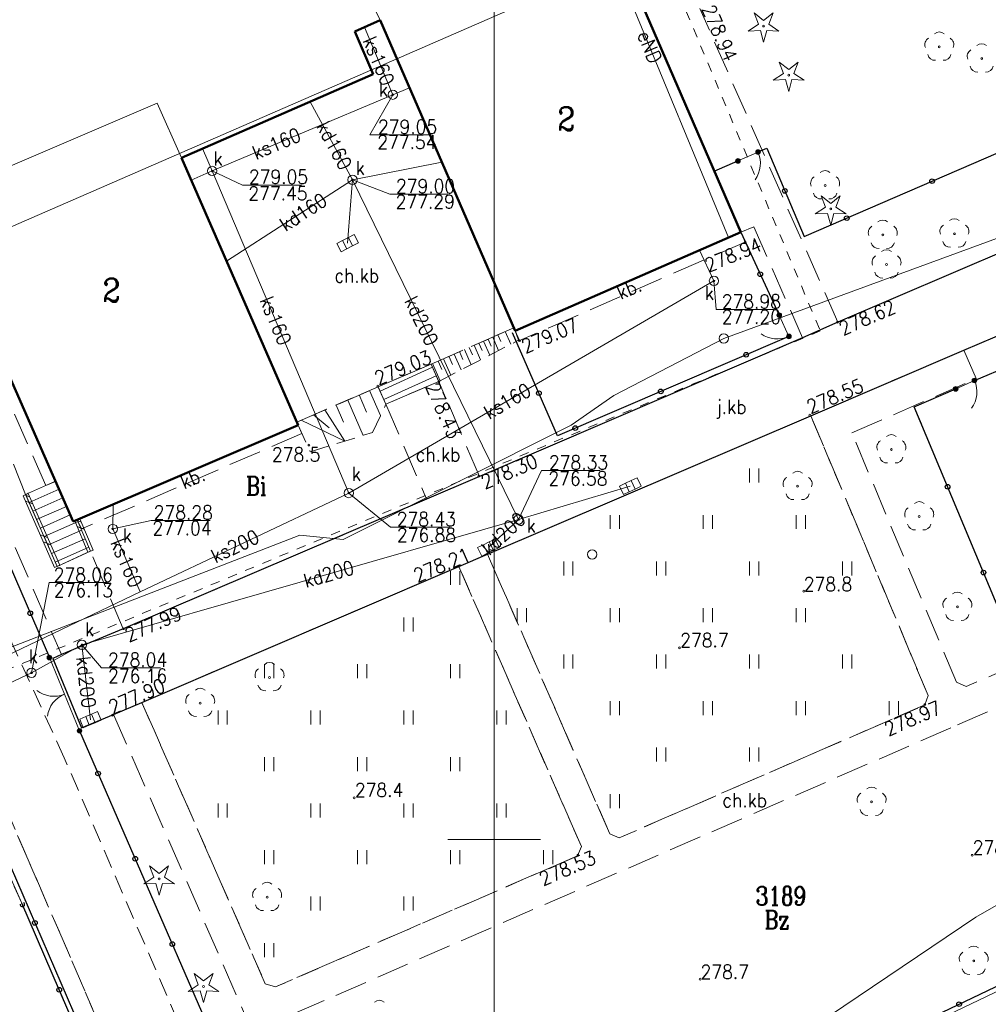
# Model space of a CAD drawing. Extents: x 6586740 to 6586888, y 5577511 to 5577721.
# Tile 4 of 7: x 6586774 to 6586827, y 5577641 to 5577694. Entities that reach past the tile are written whole.
import ezdxf
from ezdxf.enums import TextEntityAlignment as Align

# ---------------------------------------------------------------- set-up
doc = ezdxf.new("R2010")
doc.units = 0
doc.header["$MEASUREMENT"] = 0
for name, pattern in [('0.5_0.5', [1, 0.5, -0.5]), ('1.0_0.5', [1.5, 1, -0.5]), ('219-500', [0]), ('SKARP1000', [2.45, 1.75, -0.7])]:
    doc.linetypes.add(name, pattern=pattern)
for name, color, linetype, lineweight in [('312-BUDYNEK', 7, 'Continuous', 0), ('312-BUDYNEK EWIDENCYJNY', 7, 'Continuous', 0), ('CO OPISY', 7, 'Continuous', 0), ('CO PRZEW.', 7, 'Continuous', 0), ('DROGI', 7, 'Continuous', 0), ('ENN PRZEWÓD', 7, 'Continuous', 0), ('GRANICE DZIA£EK', 7, 'Continuous', 0), ('GRANICZNIK', 7, 'Continuous', 0), ('K PRZEW.', 7, 'Continuous', 0), ('MOSTY', 7, 'Continuous', 0), ('MUR OPOROWY', 7, 'Continuous', 0), ('OGRODZENIA', 7, 'Continuous', 0), ('OPIS BUDYNKÓW', 7, 'Continuous', 0), ('OSNOWA', 7, 'Continuous', 0), ('PIKIETA', 7, 'Continuous', 0), ('PKT', 7, 'Continuous', 0), ('PKT. WYS.', 7, 'Continuous', 0), ('POZOST. UZB.', 7, 'Continuous', 0), ('RAMKA SEK.', 7, 'Continuous', 0), ('S£UP PRZEWODÓW NAPOWIETRZNYCH', 7, 'Continuous', 0), ('T OPISY', 7, 'Continuous', 0), ('T PRZEW.', 7, 'Continuous', 0), ('TRAWNIK', 7, 'Continuous', 0), ('W ELEM.', 7, 'Continuous', 0), ('W PRZEW.', 7, 'Continuous', 0), ('ZIELEÑ', 7, 'Continuous', 0)]:
    doc.layers.add(name, color=color, linetype=linetype, lineweight=lineweight)
doc.styles.add('ROMANC', font='ROMANC')

msp = doc.modelspace()

# ---------------------------------------------------------------- hatches: boundary and pattern name
at = {"layer": 'OGRODZENIA', "linetype": 'Continuous', "lineweight": 0}
h = msp.add_hatch(color=7, dxfattribs=at)
edge = h.paths.add_edge_path()
edge.add_arc((6586814.19, 5577686.95), 0.125, 0, 360)
h = msp.add_hatch(color=7, dxfattribs=at)
edge = h.paths.add_edge_path()
edge.add_arc((6586813.11, 5577686.47), 0.125, 0, 360)
h = msp.add_hatch(color=7, dxfattribs=at)
edge = h.paths.add_edge_path()
edge.add_arc((6586815.33, 5577678.18), 0.125, 0, 360)
h = msp.add_hatch(color=7, dxfattribs=at)
edge = h.paths.add_edge_path()
edge.add_arc((6586815.85, 5577677.04), 0.125, 0, 360)
h = msp.add_hatch(color=7, dxfattribs=at)
edge = h.paths.add_edge_path()
edge.add_arc((6586825.83, 5577674.67), 0.125, 0, 360)
h = msp.add_hatch(color=7, dxfattribs=at)
edge = h.paths.add_edge_path()
edge.add_arc((6586824.82, 5577674.22), 0.125, 0, 360)
h = msp.add_hatch(color=7, dxfattribs=at)
edge = h.paths.add_edge_path()
edge.add_arc((6586776.08, 5577659.78), 0.125, 0, 360)
h = msp.add_hatch(color=7, dxfattribs=at)
edge = h.paths.add_edge_path()
edge.add_arc((6586777.7, 5577655.84), 0.125, 0, 360)

# ---------------------------------------------------------------- linework, layer by layer
at = {"layer": '312-BUDYNEK', "color": 94, "linetype": '0.5_0.5', "lineweight": 0}
for p, q in [((6586803.746763, 5577710.182162), (6586817.54, 5577677.33)), ((6586817.54, 5577677.33), (6586757.542552, 5577652.342505))]:
    msp.add_line(p, q, dxfattribs=at)
at = {"layer": '312-BUDYNEK EWIDENCYJNY', "color": 7, "linetype": 'Continuous', "lineweight": 50}
for p, q in [((6586805.67, 5577700.16), (6586813.26, 5577682.65)), ((6586793.87, 5577694.03), (6586792.5, 5577693.43)), ((6586801.13, 5577677.34), (6586793.87, 5577694.03)), ((6586792.5, 5577693.43), (6586793.5, 5577691.14)), ((6586793.5, 5577691.14), (6586783.19, 5577686.64)), ((6586783.19, 5577686.64), (6586789.45, 5577672.27)), ((6586777.35, 5577667.09), (6586769.75, 5577684.4)), ((6586813.26, 5577682.65), (6586801.13, 5577677.34)), ((6586789.45, 5577672.27), (6586777.35, 5577667.09))]:
    msp.add_line(p, q, dxfattribs=at)
at = {"layer": '312-BUDYNEK EWIDENCYJNY', "color": 7, "linetype": 'Continuous', "lineweight": 0}
for p, q in [((6586796.61, 5577675.55), (6586793.76, 5577674.33)), ((6586793.863, 5577674.102), (6586796.686, 5577675.377)), ((6586797.02, 5577674.62), (6586796.61, 5577675.55)), ((6586794.069, 5577673.646), (6586796.888, 5577674.92)), ((6586794.18, 5577673.4), (6586797.02, 5577674.62)), ((6586793.76, 5577674.33), (6586794.18, 5577673.4))]:
    msp.add_line(p, q, dxfattribs=at)
at = {"layer": '312-BUDYNEK EWIDENCYJNY', "color": 7, "linetype": '1.0_0.5', "lineweight": 0}
for p, q in [((6586774.6, 5577646.57), (6586772.01, 5577652.34)), ((6586781.57, 5577630.45), (6586774.6, 5577646.57))]:
    msp.add_line(p, q, dxfattribs=at)
at = {"layer": 'CO OPISY', "color": 7, "linetype": 'Continuous', "lineweight": 0}
for p, q in [((6586800.6, 5577677.3), (6586800.9, 5577676.62)), ((6586799.43, 5577676.79), (6586799.76, 5577676.03)), ((6586799.68, 5577676.89), (6586799.84, 5577676.52)), ((6586799.93, 5577677), (6586800.24, 5577676.28)), ((6586800.2, 5577677.12), (6586800.36, 5577676.77)), ((6586798.13, 5577676.22), (6586798.31, 5577675.8)), ((6586798.4, 5577676.33), (6586798.76, 5577675.52)), ((6586798.66, 5577676.45), (6586798.84, 5577676.05)), ((6586798.92, 5577676.56), (6586799.27, 5577675.78)), ((6586799.18, 5577676.68), (6586799.35, 5577676.29)), ((6586796.99, 5577675.71), (6586797.18, 5577675.26)), ((6586797.28, 5577675.84), (6586797.67, 5577674.95)), ((6586797.57, 5577675.97), (6586797.76, 5577675.53)), ((6586797.85, 5577676.09), (6586798.23, 5577675.24)), ((6586796.69, 5577675.58), (6586797.09, 5577674.66)), ((6586793.3, 5577674.13), (6586793.89, 5577672.78)), ((6586792.13, 5577673.62), (6586792.96, 5577671.72)), ((6586792.74, 5577673.89), (6586793.13, 5577672.97)), ((6586790.89, 5577673.09), (6586791.97, 5577671.41)), ((6586791.51, 5577673.35), (6586791.9, 5577672.43)), ((6586789.62, 5577672.54), (6586791.97, 5577671.41)), ((6586790.28, 5577672.82), (6586791.12, 5577672.12))]:
    msp.add_line(p, q, dxfattribs=at)
at = {"layer": 'CO PRZEW.', "color": 215, "linetype": 'Continuous', "lineweight": 0}
msp.add_line((6586815.098387, 5577700.821472), (6586749.8986, 5577672.420969), dxfattribs=at)
at = {"layer": 'DROGI', "color": 7, "linetype": 'Continuous', "lineweight": 25}
for p, q in [((6586847.62, 5577690.29), (6586818.48, 5577677.8)), ((6586825.25, 5577676.3), (6586835.53, 5577680.7)), ((6586818.48, 5577677.8), (6586816.58, 5577676.97)), ((6586816.58, 5577676.97), (6586799.21, 5577669.51)), ((6586817.03, 5577672.77), (6586825.25, 5577676.3)), ((6586799.64, 5577665.33), (6586817.03, 5577672.77)), ((6586799.21, 5577669.51), (6586796.36, 5577668.29)), ((6586796.36, 5577668.29), (6586780.05, 5577661.32)), ((6586798.1, 5577664.67), (6586799.64, 5577665.33)), ((6586781.05, 5577657.37), (6586798.1, 5577664.67)), ((6586780.05, 5577661.32), (6586776.73, 5577659.94)), ((6586776.73, 5577659.94), (6586776.26, 5577659.73)), ((6586776.26, 5577659.73), (6586777.8, 5577656.01)), ((6586779.53, 5577656.72), (6586781.05, 5577657.37)), ((6586777.8, 5577656.01), (6586779.53, 5577656.72))]:
    msp.add_line(p, q, dxfattribs=at)
at = {"layer": 'ENN PRZEWÓD', "color": 1, "linetype": 'Continuous', "lineweight": 0}
msp.add_line((6586812.6, 5577682.35), (6586804.58, 5577701.74), dxfattribs=at)
at = {"layer": 'GRANICE DZIA£EK', "color": 7, "linetype": '219-500', "lineweight": 0}
msp.add_line((6586791.26, 5577624.76), (6586862.01, 5577658.53), dxfattribs=at)
at = {"layer": 'GRANICZNIK', "color": 7, "linetype": 'Continuous', "lineweight": 0}
for p, q in [((6586813.26, 5577682.65), (6586805.78, 5577699.89)), ((6586793.59, 5577694.62), (6586793.87, 5577694.03)), ((6586793.87, 5577694.03), (6586793.59, 5577694.62)), ((6586792.5, 5577693.43), (6586793.87, 5577694.03)), ((6586793.87, 5577694.03), (6586801.13, 5577677.34)), ((6586793.5, 5577691.14), (6586792.5, 5577693.43)), ((6586783.19, 5577686.64), (6586793.5, 5577691.14)), ((6586781.88, 5577689.57), (6586769.75, 5577684.4)), ((6586769.75, 5577684.4), (6586781.88, 5577689.57)), ((6586783.19, 5577686.64), (6586781.88, 5577689.57)), ((6586781.88, 5577689.57), (6586783.19, 5577686.64)), ((6586789.45, 5577672.27), (6586783.19, 5577686.64)), ((6586769.75, 5577684.4), (6586777.35, 5577667.09)), ((6586801.13, 5577677.34), (6586813.26, 5577682.65)), ((6586777.35, 5577667.09), (6586789.45, 5577672.27))]:
    msp.add_line(p, q, dxfattribs=at)
at = {"layer": 'K PRZEW.', "color": 17, "linetype": 'Continuous', "lineweight": 0}
for p, q in [((6586794.55, 5577690.03), (6586793.02, 5577693.66)), ((6586784.84, 5577685.93), (6586794.55, 5577690.03)), ((6586794.55, 5577690.03), (6586795.45, 5577690.4)), ((6586790.1, 5577689.65), (6586792.38, 5577685.46)), ((6586784.84, 5577685.93), (6586784.32, 5577687.13)), ((6586792.38, 5577685.46), (6586797.19, 5577686.4)), ((6586783.71, 5577685.43), (6586784.84, 5577685.93)), ((6586792.18, 5577668.62), (6586784.84, 5577685.93)), ((6586785.61, 5577681.08), (6586792.38, 5577685.46)), ((6586792.38, 5577685.46), (6586792.12, 5577682.05)), ((6586801.31, 5577667.2), (6586792.38, 5577685.46)), ((6586791.538585, 5577682.034706), (6586791.85044, 5577682.193597)), ((6586791.765572, 5577681.589199), (6586791.538585, 5577682.034706)), ((6586791.85044, 5577682.193597), (6586792.162295, 5577682.352489)), ((6586792.077427, 5577681.74809), (6586791.85044, 5577682.193597)), ((6586792.162295, 5577682.352489), (6586792.47415, 5577682.51138)), ((6586792.389283, 5577681.906981), (6586792.162295, 5577682.352489)), ((6586792.389283, 5577681.906981), (6586792.701138, 5577682.065873)), ((6586792.701138, 5577682.065873), (6586792.47415, 5577682.51138)), ((6586791.765572, 5577681.589199), (6586792.077427, 5577681.74809)), ((6586792.077427, 5577681.74809), (6586792.389283, 5577681.906981)), ((6586811.82, 5577680.02), (6586811.05, 5577681.68)), ((6586792.18, 5577668.62), (6586811.82, 5577680.02)), ((6586807.372811, 5577669.290824), (6586807.690018, 5577669.438741)), ((6586807.901327, 5577668.985587), (6586807.690018, 5577669.438741)), ((6586801.31, 5577667.2), (6586807.32, 5577668.99)), ((6586806.738395, 5577668.994992), (6586807.055603, 5577669.142908)), ((6586806.949704, 5577668.541838), (6586806.738395, 5577668.994992)), ((6586807.055603, 5577669.142908), (6586807.372811, 5577669.290824)), ((6586807.266912, 5577668.689754), (6586807.055603, 5577669.142908)), ((6586807.266912, 5577668.689754), (6586807.58412, 5577668.837671)), ((6586807.58412, 5577668.837671), (6586807.372811, 5577669.290824)), ((6586807.58412, 5577668.837671), (6586807.901327, 5577668.985587)), ((6586792.18, 5577668.62), (6586780.97, 5577663.31)), ((6586806.949704, 5577668.541838), (6586807.266912, 5577668.689754)), ((6586779.51, 5577667.98), (6586779.49, 5577666.69)), ((6586777.83, 5577660.46), (6586801.31, 5577667.2)), ((6586799.69, 5577665.69), (6586801.31, 5577667.2)), ((6586779.49, 5577666.69), (6586780.97, 5577663.31)), ((6586799.737557, 5577665.991703), (6586800.052135, 5577666.145133)), ((6586800.271321, 5577665.695736), (6586800.052135, 5577666.145133)), ((6586799.108402, 5577665.684843), (6586799.42298, 5577665.838273)), ((6586799.327587, 5577665.235446), (6586799.108402, 5577665.684843)), ((6586799.42298, 5577665.838273), (6586799.737557, 5577665.991703)), ((6586799.642165, 5577665.388876), (6586799.42298, 5577665.838273)), ((6586799.956743, 5577665.542306), (6586799.737557, 5577665.991703)), ((6586799.956743, 5577665.542306), (6586800.271321, 5577665.695736)), ((6586799.327587, 5577665.235446), (6586799.642165, 5577665.388876)), ((6586799.642165, 5577665.388876), (6586799.956743, 5577665.542306)), ((6586780.97, 5577663.31), (6586763.1, 5577654.78)), ((6586775.12, 5577658.96), (6586777.83, 5577660.46)), ((6586778.29, 5577656.44), (6586777.83, 5577660.46)), ((6586775.12, 5577658.96), (6586764.85, 5577654.18)), ((6586777.708913, 5577656.465282), (6586778.03109, 5577656.602038)), ((6586778.03109, 5577656.602038), (6586778.353267, 5577656.738793)), ((6586778.226456, 5577656.141785), (6586778.03109, 5577656.602038)), ((6586778.353267, 5577656.738793), (6586778.675444, 5577656.875549)), ((6586778.548632, 5577656.278541), (6586778.353267, 5577656.738793)), ((6586778.870809, 5577656.415297), (6586778.675444, 5577656.875549)), ((6586777.904279, 5577656.005029), (6586777.708913, 5577656.465282)), ((6586777.904279, 5577656.005029), (6586778.226456, 5577656.141785)), ((6586778.226456, 5577656.141785), (6586778.548632, 5577656.278541)), ((6586778.548632, 5577656.278541), (6586778.870809, 5577656.415297))]:
    msp.add_line(p, q, dxfattribs=at)
at = {"layer": 'K PRZEW.', "color": 7, "linetype": 'Continuous', "lineweight": 0}
for p, q in [((6586794.55, 5577690.03), (6586793.30893, 5577687.878287)), ((6586793.30893, 5577687.878287), (6586796.48693, 5577687.878287)), ((6586784.84, 5577685.93), (6586786.459813, 5577685.161335)), ((6586792.38, 5577685.46), (6586794.388488, 5577684.67944)), ((6586786.459813, 5577685.161335), (6586789.637813, 5577685.161335)), ((6586794.388488, 5577684.67944), (6586797.502488, 5577684.67944)), ((6586811.82, 5577680.02), (6586811.933422, 5577678.478609)), ((6586811.933422, 5577678.478609), (6586815.074422, 5577678.478609)), ((6586801.31, 5577667.2), (6586802.55289, 5577669.826642)), ((6586802.55289, 5577669.826642), (6586805.69889, 5577669.826642)), ((6586792.18, 5577668.62), (6586794.419079, 5577666.777653)), ((6586779.49, 5577666.69), (6586781.55, 5577667.15)), ((6586781.55, 5577667.15), (6586784.722, 5577667.15)), ((6586794.419079, 5577666.777653), (6586797.597079, 5577666.777653)), ((6586775.12, 5577658.96), (6586776.06, 5577663.82)), ((6586776.06, 5577663.82), (6586779.169, 5577663.82)), ((6586777.83, 5577660.46), (6586778.877558, 5577659.220482)), ((6586778.877558, 5577659.220482), (6586782.050558, 5577659.220482))]:
    msp.add_line(p, q, dxfattribs=at)
at = {"layer": 'K PRZEW.', "color": 17, "linetype": 'Continuous', "lineweight": 0}
for centre in [(6586794.549861, 5577690.030289), (6586784.839861, 5577685.930289), (6586792.379861, 5577685.460289), (6586811.819861, 5577680.020289), (6586792.179861, 5577668.620289), (6586801.309861, 5577667.200289), (6586779.489861, 5577666.690289), (6586777.829861, 5577660.460289), (6586775.119861, 5577658.960289)]:
    msp.add_circle(centre, 0.25, dxfattribs=at)
for centre in [(6586794.549861, 5577690.030289), (6586784.839861, 5577685.930289), (6586792.379861, 5577685.460289), (6586811.819861, 5577680.020289), (6586792.179861, 5577668.620289), (6586801.309861, 5577667.200289), (6586779.489861, 5577666.690289), (6586777.829861, 5577660.460289), (6586775.119861, 5577658.960289)]:
    msp.add_arc(centre, 0.045, 0, 359.999427, dxfattribs=at)
at = {"layer": 'MOSTY', "color": 7, "linetype": 'SKARP1000', "lineweight": 0}
for p, q in [((6586805.67, 5577700.16), (6586813.26, 5577682.65)), ((6586818.48, 5577677.8), (6586811.06, 5577694.66)), ((6586793.87, 5577694.03), (6586792.5, 5577693.43)), ((6586801.06, 5577677.5), (6586793.87, 5577694.03)), ((6586792.5, 5577693.43), (6586793.5, 5577691.14)), ((6586793.5, 5577691.14), (6586783.19, 5577686.64)), ((6586847.62, 5577690.29), (6586818.48, 5577677.8)), ((6586783.19, 5577686.64), (6586789.38, 5577672.43)), ((6586813.26, 5577682.65), (6586813.96, 5577682.93)), ((6586813.26, 5577682.65), (6586813.495975, 5577682.109314)), ((6586813.96, 5577682.93), (6586816.58, 5577676.97)), ((6586813.495975, 5577682.109314), (6586801.360104, 5577676.812768)), ((6586825.25, 5577676.3), (6586835.53, 5577680.7)), ((6586816.58, 5577676.97), (6586818.48, 5577677.8)), ((6586818.48, 5577677.8), (6586816.58, 5577676.97)), ((6586796.61, 5577675.55), (6586801.06, 5577677.5)), ((6586801.360104, 5577676.812768), (6586801.13, 5577677.34)), ((6586774.8, 5577668.54), (6586771.53, 5577676.78)), ((6586775.882894, 5577669.01755), (6586772.339861, 5577677.130289)), ((6586816.58, 5577676.97), (6586799.21, 5577669.51)), ((6586817.03, 5577672.77), (6586825.25, 5577676.3)), ((6586825.25, 5577676.3), (6586817.03, 5577672.77)), ((6586825.92, 5577674.77), (6586825.25, 5577676.3)), ((6586793.76, 5577674.33), (6586796.61, 5577675.55)), ((6586797.02, 5577674.62), (6586794.18, 5577673.4)), ((6586799.21, 5577669.51), (6586797.02, 5577674.62)), ((6586819.24, 5577671.85), (6586825.92, 5577674.77)), ((6586789.38, 5577672.43), (6586793.76, 5577674.33)), ((6586794.18, 5577673.4), (6586796.36, 5577668.29)), ((6586799.64, 5577665.33), (6586817.03, 5577672.77)), ((6586817.03, 5577672.77), (6586823.34, 5577657.74)), ((6586777.58, 5577667.18), (6586789.45, 5577672.27)), ((6586789.45, 5577672.27), (6586789.647476, 5577671.813313)), ((6586789.647476, 5577671.813313), (6586777.799861, 5577666.690289)), ((6586824.86, 5577658.45), (6586819.24, 5577671.85)), ((6586799.21, 5577669.51), (6586796.36, 5577668.29)), ((6586796.36, 5577668.29), (6586799.21, 5577669.51)), ((6586776.403001, 5577669.246914), (6586775.882894, 5577669.01755)), ((6586776.5, 5577664.68), (6586774.8, 5577668.54)), ((6586796.36, 5577668.29), (6586780.05, 5577661.32)), ((6586773.26, 5577667.95), (6586776.73, 5577659.94)), ((6586777.799861, 5577666.690289), (6586777.58, 5577667.18)), ((6586778.07, 5577665.4), (6586776.5, 5577664.68)), ((6586780.05, 5577661.32), (6586778.29, 5577665.5)), ((6586798.1, 5577664.67), (6586799.64, 5577665.33)), ((6586799.64, 5577665.33), (6586798.1, 5577664.67)), ((6586806.22, 5577650.3), (6586799.64, 5577665.33)), ((6586841.69, 5577665.29), (6586825.39, 5577658.22)), ((6586781.05, 5577657.37), (6586798.1, 5577664.67)), ((6586798.1, 5577664.67), (6586804.69, 5577649.62)), ((6586824.92, 5577656.16), (6586844.26, 5577664.56)), ((6586780.05, 5577661.32), (6586776.73, 5577659.94)), ((6586776.73, 5577659.94), (6586780.05, 5577661.32)), ((6586776.73, 5577659.94), (6586776.26, 5577659.73)), ((6586776.26, 5577659.73), (6586777.8, 5577656.01)), ((6586825.39, 5577658.22), (6586824.86, 5577658.45)), ((6586823.34, 5577657.74), (6586823.16, 5577657.23)), ((6586779.53, 5577656.72), (6586781.05, 5577657.37)), ((6586781.05, 5577657.37), (6586779.53, 5577656.72)), ((6586787.69, 5577642.25), (6586781.05, 5577657.37)), ((6586823.16, 5577657.23), (6586806.73, 5577650.09)), ((6586777.8, 5577656.01), (6586779.53, 5577656.72)), ((6586779.53, 5577656.72), (6586787, 5577639.67)), ((6586787, 5577639.67), (6586824.92, 5577656.16)), ((6586795.49113, 5577601.391152), (6586773.24, 5577652.83)), ((6586772.01, 5577652.34), (6586774.6, 5577646.57)), ((6586806.73, 5577650.09), (6586806.22, 5577650.3)), ((6586804.69, 5577649.62), (6586804.49, 5577649.12)), ((6586804.49, 5577649.12), (6586788.24, 5577642.08)), ((6586774.6, 5577646.57), (6586781.57, 5577630.45)), ((6586788.24, 5577642.08), (6586787.69, 5577642.25))]:
    msp.add_line(p, q, dxfattribs=at)
at = {"layer": 'MUR OPOROWY', "color": 7, "linetype": 'Continuous', "lineweight": 0}
for p, q in [((6586774.936861, 5577668.600289), (6586774.662861, 5577668.479289)), ((6586776.362861, 5577664.620289), (6586774.662861, 5577668.479289)), ((6586775.014861, 5577668.423289), (6586774.760861, 5577668.522289)), ((6586776.636861, 5577664.740289), (6586774.936861, 5577668.600289)), ((6586775.185861, 5577668.035289), (6586774.790861, 5577668.189289)), ((6586777.717861, 5577667.238289), (6586777.441861, 5577667.121289)), ((6586778.427861, 5577665.558289), (6586777.717861, 5577667.238289)), ((6586778.151861, 5577665.441289), (6586777.441861, 5577667.121289)), ((6586777.795861, 5577667.054289), (6586777.534861, 5577667.160289)), ((6586777.960861, 5577666.663289), (6586777.567861, 5577666.823289)), ((6586775.982861, 5577666.227289), (6586775.586861, 5577666.381289)), ((6586776.153861, 5577665.839289), (6586775.757861, 5577665.992289)), ((6586778.427861, 5577665.558289), (6586778.151861, 5577665.441289)), ((6586776.636861, 5577664.740289), (6586776.362861, 5577664.620289))]:
    msp.add_line(p, q, dxfattribs=at)
for p in [(6586774.936861, 5577668.600289), (6586777.717861, 5577667.238289), (6586778.427861, 5577665.558289), (6586776.636861, 5577664.740289)]:
    msp.add_point(p, dxfattribs=at)
at = {"layer": 'OGRODZENIA', "color": 7, "linetype": 'Continuous', "lineweight": 25}
for p, q in [((6586816.669861, 5577682.400289), (6586845.509861, 5577694.900289)), ((6586814.189861, 5577686.950289), (6586814.659861, 5577687.160289)), ((6586814.659861, 5577687.160289), (6586816.669861, 5577682.400289)), ((6586811.839861, 5577685.920289), (6586813.109861, 5577686.470289)), ((6586766.119861, 5577682.810289), (6586776.079861, 5577659.780289)), ((6586813.259861, 5577682.650289), (6586815.329861, 5577678.180289)), ((6586825.829861, 5577674.670289), (6586832.979861, 5577677.720289)), ((6586803.409861, 5577671.700289), (6586800.979861, 5577677.230289)), ((6586815.849861, 5577677.040289), (6586803.409861, 5577671.700289)), ((6586822.589861, 5577673.260289), (6586824.819861, 5577674.220289)), ((6586827.279861, 5577662.040289), (6586822.589861, 5577673.260289)), ((6586791.159861, 5577624.990289), (6586861.819861, 5577658.730289)), ((6586777.699861, 5577655.840289), (6586791.159861, 5577624.930289)), ((6586772.319861, 5577652.400289), (6586794.580861, 5577600.964289)), ((6586781.569861, 5577630.450289), (6586774.599861, 5577646.570289))]:
    msp.add_line(p, q, dxfattribs=at)
at = {"layer": 'OGRODZENIA', "color": 7, "linetype": 'Continuous', "lineweight": 0}
for p, q in [((6586814.19, 5577686.95), (6586813.11, 5577686.47)), ((6586815.85, 5577677.04), (6586815.33, 5577678.18)), ((6586825.83, 5577674.67), (6586824.82, 5577674.22)), ((6586777.7, 5577655.84), (6586776.08, 5577659.78))]:
    msp.add_line(p, q, dxfattribs=at)
for centre in [(6586814.19, 5577686.95), (6586813.11, 5577686.47), (6586815.33, 5577678.18), (6586815.85, 5577677.04), (6586825.83, 5577674.67), (6586824.82, 5577674.22), (6586776.08, 5577659.78), (6586777.7, 5577655.84)]:
    msp.add_circle(centre, 0.125, dxfattribs=at)
at = {"layer": 'OGRODZENIA', "color": 7, "linetype": 'Continuous', "lineweight": 25}
for centre in [(6586823.551435, 5577685.382591), (6586815.632521, 5577684.856915), (6586818.963812, 5577683.394197), (6586814.310541, 5577680.38144), (6586813.552711, 5577676.053865), (6586802.404259, 5577673.988774), (6586808.958133, 5577674.081594), (6586804.363555, 5577672.109323), (6586824.387504, 5577668.959788), (6586826.315835, 5577664.346596), (6586775.051318, 5577662.15857), (6586778.698117, 5577653.547891), (6586780.69435, 5577648.963673), (6586775.298945, 5577645.516986), (6586782.690583, 5577644.379456), (6586776.609097, 5577641.923423), (6586825.000077, 5577641.148565)]:
    msp.add_circle(centre, 0.125, dxfattribs=at)
at = {"layer": 'OGRODZENIA', "color": 7, "linetype": 'Continuous', "lineweight": 0}
for centre, start, end in [((6586812.819545, 5577686.34018), 323.962, 23.962), ((6586815.226435, 5577678.404599), 234.52, 294.52), ((6586824.46011, 5577674.058912), 324.015, 24.015), ((6586776.319442, 5577659.197597), 232.351, 292.351), ((6586777.460281, 5577656.422982), 112.351, 172.351)]:
    msp.add_arc(centre, 1.5, start, end, dxfattribs=at)
at = {"layer": 'OGRODZENIA', "color": 7, "linetype": 'Continuous', "lineweight": 25}
msp.add_arc((6586774.624736, 5577646.512792), 0.125, 173.474233, 53.291353, dxfattribs=at)
at = {"layer": 'OPIS BUDYNKÓW', "color": 7, "linetype": 'Continuous', "lineweight": 0}
for centre in [(6586813.5, 5577682.11), (6586818.47, 5577677.8), (6586801.36, 5577676.81), (6586797.02, 5577674.6), (6586793.74, 5577674.37), (6586816.98, 5577672.81), (6586790.04, 5577671.2), (6586799.18, 5577669.52), (6586798.08, 5577664.69), (6586816.65, 5577663.35), (6586780.06, 5577661.33), (6586809.96, 5577660.3), (6586823.16, 5577657.25), (6586779.48, 5577656.68), (6586792.47, 5577652.24), (6586804.5, 5577649.16), (6586825.71, 5577649.15), (6586811.08, 5577642.49)]:
    msp.add_circle(centre, 0.05, dxfattribs=at)
at = {"layer": 'OSNOWA', "color": 94, "linetype": 'Continuous', "lineweight": 0}
for p, q in [((6586814.206861, 5577693.813289), (6586813.977861, 5577694.426289)), ((6586813.977861, 5577694.426289), (6586814.489861, 5577694.019289)), ((6586814.489861, 5577694.019289), (6586815.001861, 5577694.426289)), ((6586815.001861, 5577694.426289), (6586814.772861, 5577693.813289)), ((6586813.661861, 5577693.452289), (6586814.206861, 5577693.813289)), ((6586814.772861, 5577693.813289), (6586815.317861, 5577693.452289)), ((6586814.314861, 5577693.480289), (6586813.661861, 5577693.452289)), ((6586814.489861, 5577692.850289), (6586814.314861, 5577693.480289)), ((6586814.664861, 5577693.480289), (6586814.489861, 5577692.850289)), ((6586815.317861, 5577693.452289), (6586814.664861, 5577693.480289)), ((6586815.556861, 5577691.173289), (6586815.327861, 5577691.786289)), ((6586815.327861, 5577691.786289), (6586815.839861, 5577691.379289)), ((6586815.839861, 5577691.379289), (6586816.351861, 5577691.786289)), ((6586816.351861, 5577691.786289), (6586816.122861, 5577691.173289)), ((6586815.011861, 5577690.812289), (6586815.556861, 5577691.173289)), ((6586816.122861, 5577691.173289), (6586816.667861, 5577690.812289)), ((6586815.664861, 5577690.840289), (6586815.011861, 5577690.812289)), ((6586815.839861, 5577690.210289), (6586815.664861, 5577690.840289)), ((6586816.014861, 5577690.840289), (6586815.839861, 5577690.210289)), ((6586816.667861, 5577690.812289), (6586816.014861, 5577690.840289)), ((6586817.816861, 5577683.983289), (6586817.587861, 5577684.596289)), ((6586817.587861, 5577684.596289), (6586818.099861, 5577684.189289)), ((6586818.099861, 5577684.189289), (6586818.611861, 5577684.596289)), ((6586818.611861, 5577684.596289), (6586818.382861, 5577683.983289)), ((6586817.271861, 5577683.622289), (6586817.816861, 5577683.983289)), ((6586817.924861, 5577683.650289), (6586817.271861, 5577683.622289)), ((6586818.099861, 5577683.020289), (6586817.924861, 5577683.650289)), ((6586818.274861, 5577683.650289), (6586818.099861, 5577683.020289)), ((6586818.927861, 5577683.622289), (6586818.274861, 5577683.650289)), ((6586818.382861, 5577683.983289), (6586818.927861, 5577683.622289)), ((6586781.696861, 5577647.973289), (6586781.467861, 5577648.586289)), ((6586781.467861, 5577648.586289), (6586781.979861, 5577648.179289)), ((6586781.979861, 5577648.179289), (6586782.491861, 5577648.586289)), ((6586782.491861, 5577648.586289), (6586782.262861, 5577647.973289)), ((6586781.151861, 5577647.612289), (6586781.696861, 5577647.973289)), ((6586781.804861, 5577647.640289), (6586781.151861, 5577647.612289)), ((6586781.979861, 5577647.010289), (6586781.804861, 5577647.640289)), ((6586782.154861, 5577647.640289), (6586781.979861, 5577647.010289)), ((6586782.807861, 5577647.612289), (6586782.154861, 5577647.640289)), ((6586782.262861, 5577647.973289), (6586782.807861, 5577647.612289)), ((6586784.086861, 5577642.193289), (6586783.857861, 5577642.806289)), ((6586783.857861, 5577642.806289), (6586784.369861, 5577642.399289)), ((6586784.369861, 5577642.399289), (6586784.881861, 5577642.806289)), ((6586784.881861, 5577642.806289), (6586784.652861, 5577642.193289)), ((6586783.541861, 5577641.832289), (6586784.086861, 5577642.193289)), ((6586784.194861, 5577641.860289), (6586783.541861, 5577641.832289)), ((6586784.369861, 5577641.230289), (6586784.194861, 5577641.860289)), ((6586784.544861, 5577641.860289), (6586784.369861, 5577641.230289)), ((6586785.197861, 5577641.832289), (6586784.544861, 5577641.860289)), ((6586784.652861, 5577642.193289), (6586785.197861, 5577641.832289))]:
    msp.add_line(p, q, dxfattribs=at)
for centre, radius, start, end in [((6586814.489861, 5577693.720289), 0.05, 0, 359.999427), ((6586823.939861, 5577693.000289), 0.4, 49.272, 130.728), ((6586823.559861, 5577692.724289), 0.4, 121.308, 202.548), ((6586823.939861, 5577692.600289), 0.05, 0, 359.999427), ((6586824.319861, 5577692.724289), 0.4, 337.452, 58.692), ((6586826.219861, 5577692.370289), 0.4, 49.272, 130.728), ((6586823.704861, 5577692.276289), 0.4, 193.221, 274.871), ((6586824.174861, 5577692.276289), 0.4, 265.129, 346.779), ((6586825.839861, 5577692.094289), 0.4, 121.308, 202.548), ((6586825.984861, 5577691.646289), 0.4, 193.221, 274.871), ((6586826.219861, 5577691.970289), 0.05, 0, 359.999427), ((6586826.454861, 5577691.646289), 0.4, 265.129, 346.779), ((6586815.839861, 5577691.080289), 0.05, 0, 359.999427), ((6586817.799861, 5577685.550289), 0.4, 49.272, 130.728), ((6586817.419861, 5577685.274289), 0.4, 121.308, 202.548), ((6586817.799861, 5577685.150289), 0.05, 0, 359.999427), ((6586818.179861, 5577685.274289), 0.4, 337.452, 58.692), ((6586817.564861, 5577684.826289), 0.4, 193.221, 274.871), ((6586818.034861, 5577684.826289), 0.4, 265.129, 346.779), ((6586818.099861, 5577683.890289), 0.05, 0, 359.999427), ((6586820.899861, 5577682.890289), 0.4, 49.272, 130.728), ((6586824.749861, 5577682.960289), 0.4, 49.272, 130.728), ((6586820.519861, 5577682.614289), 0.4, 121.308, 202.548), ((6586820.899861, 5577682.490289), 0.05, 0, 359.999427), ((6586821.279861, 5577682.614289), 0.4, 337.452, 58.692), ((6586824.369861, 5577682.684289), 0.4, 121.308, 202.548), ((6586824.749861, 5577682.560289), 0.05, 0, 359.999427), ((6586825.129861, 5577682.684289), 0.4, 337.452, 58.692), ((6586820.664861, 5577682.166289), 0.4, 193.221, 274.871), ((6586821.134861, 5577682.166289), 0.4, 265.129, 346.779), ((6586824.514861, 5577682.236289), 0.4, 193.221, 274.871), ((6586824.984861, 5577682.236289), 0.4, 265.129, 346.779), ((6586821.099861, 5577681.300289), 0.4, 49.272, 130.728), ((6586820.719861, 5577681.024289), 0.4, 121.308, 202.548), ((6586821.099861, 5577680.900289), 0.05, 0, 359.999427), ((6586821.479861, 5577681.024289), 0.4, 337.452, 58.692), ((6586820.864861, 5577680.576289), 0.4, 193.221, 274.871), ((6586821.334861, 5577680.576289), 0.4, 265.129, 346.779), ((6586820.979861, 5577671.084289), 0.4, 121.308, 202.548), ((6586821.359861, 5577671.360289), 0.4, 49.272, 130.728), ((6586821.739861, 5577671.084289), 0.4, 337.452, 58.692), ((6586821.359861, 5577670.960289), 0.05, 0, 359.999427), ((6586821.124861, 5577670.636289), 0.4, 193.221, 274.871), ((6586821.594861, 5577670.636289), 0.4, 265.129, 346.779), ((6586815.939861, 5577669.114289), 0.4, 121.308, 202.548), ((6586816.319861, 5577669.390289), 0.4, 49.272, 130.728), ((6586816.699861, 5577669.114289), 0.4, 337.452, 58.692), ((6586816.319861, 5577668.990289), 0.05, 0, 359.999427), ((6586816.084861, 5577668.666289), 0.4, 193.221, 274.871), ((6586816.554861, 5577668.666289), 0.4, 265.129, 346.779), ((6586822.479861, 5577667.484289), 0.4, 121.308, 202.548), ((6586822.859861, 5577667.760289), 0.4, 49.272, 130.728), ((6586823.239861, 5577667.484289), 0.4, 337.452, 58.692), ((6586822.859861, 5577667.360289), 0.05, 0, 359.999427), ((6586822.624861, 5577667.036289), 0.4, 193.221, 274.871), ((6586823.094861, 5577667.036289), 0.4, 265.129, 346.779), ((6586824.529861, 5577662.624289), 0.4, 121.308, 202.548), ((6586824.909861, 5577662.900289), 0.4, 49.272, 130.728), ((6586825.289861, 5577662.624289), 0.4, 337.452, 58.692), ((6586824.909861, 5577662.500289), 0.05, 0, 359.999427), ((6586824.674861, 5577662.176289), 0.4, 193.221, 274.871), ((6586825.144861, 5577662.176289), 0.4, 265.129, 346.779), ((6586787.919861, 5577659.110289), 0.4, 49.272, 130.728), ((6586787.539861, 5577658.834289), 0.4, 121.308, 202.548), ((6586787.919861, 5577658.710289), 0.05, 0, 359.999427), ((6586788.299861, 5577658.834289), 0.4, 337.452, 58.692), ((6586787.684861, 5577658.386289), 0.4, 193.221, 274.871), ((6586788.154861, 5577658.386289), 0.4, 265.129, 346.779), ((6586783.809861, 5577657.454289), 0.4, 121.308, 202.548), ((6586784.189861, 5577657.730289), 0.4, 49.272, 130.728), ((6586784.569861, 5577657.454289), 0.4, 337.452, 58.692), ((6586784.189861, 5577657.330289), 0.05, 0, 359.999427), ((6586783.954861, 5577657.006289), 0.4, 193.221, 274.871), ((6586784.424861, 5577657.006289), 0.4, 265.129, 346.779), ((6586819.919861, 5577652.144289), 0.4, 121.308, 202.548), ((6586820.299861, 5577652.420289), 0.4, 49.272, 130.728), ((6586820.679861, 5577652.144289), 0.4, 337.452, 58.692), ((6586820.299861, 5577652.020289), 0.05, 0, 359.999427), ((6586820.064861, 5577651.696289), 0.4, 193.221, 274.871), ((6586820.534861, 5577651.696289), 0.4, 265.129, 346.779), ((6586781.979861, 5577647.880289), 0.05, 0, 359.999427), ((6586787.789861, 5577647.300289), 0.4, 49.272, 130.728), ((6586787.409861, 5577647.024289), 0.4, 121.308, 202.548), ((6586788.169861, 5577647.024289), 0.4, 337.452, 58.692), ((6586787.789861, 5577646.900289), 0.05, 0, 359.999427), ((6586787.554861, 5577646.576289), 0.4, 193.221, 274.871), ((6586788.024861, 5577646.576289), 0.4, 265.129, 346.779), ((6586825.409861, 5577643.594289), 0.4, 121.308, 202.548), ((6586825.789861, 5577643.870289), 0.4, 49.272, 130.728), ((6586826.169861, 5577643.594289), 0.4, 337.452, 58.692), ((6586825.789861, 5577643.470289), 0.05, 0, 359.999427), ((6586825.554861, 5577643.146289), 0.4, 193.221, 274.871), ((6586826.024861, 5577643.146289), 0.4, 265.129, 346.779), ((6586784.369861, 5577642.100289), 0.05, 0, 359.999427), ((6586793.819861, 5577640.960289), 0.4, 49.272, 130.728)]:
    msp.add_arc(centre, radius, start, end, dxfattribs=at)
at = {"layer": 'PIKIETA', "color": 7, "linetype": 'Continuous', "lineweight": 0}
for p, q in [((6586799.999861, 5577586.757289), (6586799.999861, 5577712.930289)), ((6586797.499861, 5577650.000289), (6586799.999861, 5577650.000289)), ((6586799.999861, 5577650.000289), (6586802.499861, 5577650.000289))]:
    msp.add_line(p, q, dxfattribs=at)
at = {"layer": 'PKT', "color": 7, "linetype": '1.0_0.5', "lineweight": 0}
for p, q in [((6586832.98, 5577677.72), (6586825.83, 5577674.67)), ((6586825.83, 5577674.67), (6586824.82, 5577674.22)), ((6586824.82, 5577674.22), (6586822.59, 5577673.26)), ((6586822.59, 5577673.26), (6586827.28, 5577662.04))]:
    msp.add_line(p, q, dxfattribs=at)
at = {"layer": 'POZOST. UZB.', "color": 7, "linetype": '1.0_0.5', "lineweight": 0}
for p, q in [((6586801.06, 5577677.5), (6586796.61, 5577675.55)), ((6586801.06, 5577677.5), (6586796.61, 5577675.55)), ((6586801.13, 5577677.34), (6586801.06, 5577677.5)), ((6586801.13, 5577677.34), (6586801.06, 5577677.5)), ((6586801.31, 5577676.83), (6586801.13, 5577677.34)), ((6586801.31, 5577676.83), (6586801.13, 5577677.34)), ((6586797.02, 5577674.62), (6586801.31, 5577676.83)), ((6586797.02, 5577674.62), (6586801.31, 5577676.83)), ((6586796.61, 5577675.55), (6586797.02, 5577674.62)), ((6586796.61, 5577675.55), (6586797.02, 5577674.62)), ((6586793.76, 5577674.33), (6586789.38, 5577672.43)), ((6586793.76, 5577674.33), (6586789.38, 5577672.43)), ((6586794.18, 5577673.4), (6586793.76, 5577674.33)), ((6586794.18, 5577673.4), (6586793.76, 5577674.33)), ((6586793.45, 5577671.87), (6586794.18, 5577673.4)), ((6586793.45, 5577671.87), (6586794.18, 5577673.4)), ((6586789.38, 5577672.43), (6586789.45, 5577672.27)), ((6586789.38, 5577672.43), (6586789.45, 5577672.27)), ((6586789.45, 5577672.27), (6586790.11, 5577670.84)), ((6586789.45, 5577672.27), (6586790.11, 5577670.84)), ((6586790.11, 5577670.84), (6586793.45, 5577671.87)), ((6586790.11, 5577670.84), (6586793.45, 5577671.87))]:
    msp.add_line(p, q, dxfattribs=at)
at = {"layer": 'RAMKA SEK.', "color": 7, "linetype": '1.0_0.5', "lineweight": 0}
for p, q in [((6586776.88, 5577654.39), (6586771.46, 5577666.27)), ((6586799.035869, 5577603.053231), (6586776.88, 5577654.39)), ((6586773.24, 5577652.83), (6586795.505102, 5577601.397703))]:
    msp.add_line(p, q, dxfattribs=at)
at = {"layer": 'S£UP PRZEWODÓW NAPOWIETRZNYCH', "color": 7, "linetype": 'Continuous', "lineweight": 0}
msp.add_circle((6586805.269861, 5577665.320289), 0.25, dxfattribs=at)
at = {"layer": 'T PRZEW.', "color": 42, "linetype": 'Continuous', "lineweight": 0}
for p, q in [((6586830.79, 5577683.69), (6586812.35, 5577676.93)), ((6586812.35, 5577676.93), (6586806.43, 5577673.86)), ((6586806.43, 5577673.86), (6586804.14, 5577672.26)), ((6586804.14, 5577672.26), (6586791.88, 5577666.13)), ((6586789.54, 5577666.35), (6586759.23, 5577654.61)), ((6586791.88, 5577666.13), (6586789.54, 5577666.35))]:
    msp.add_line(p, q, dxfattribs=at)
msp.add_circle((6586812.349861, 5577676.930289), 0.25, dxfattribs=at)
at = {"layer": 'TRAWNIK', "color": 7, "linetype": '1.0_0.5', "lineweight": 0}
for p, q in [((6586817.03, 5577672.77), (6586799.64, 5577665.33)), ((6586823.34, 5577657.74), (6586817.03, 5577672.77)), ((6586799.64, 5577665.33), (6586806.22, 5577650.3)), ((6586798.1, 5577664.67), (6586781.05, 5577657.37)), ((6586804.69, 5577649.62), (6586798.1, 5577664.67)), ((6586823.16, 5577657.23), (6586823.34, 5577657.74)), ((6586781.05, 5577657.37), (6586787.69, 5577642.25)), ((6586806.73, 5577650.09), (6586823.16, 5577657.23)), ((6586806.22, 5577650.3), (6586806.73, 5577650.09)), ((6586804.49, 5577649.12), (6586804.69, 5577649.62)), ((6586788.24, 5577642.08), (6586804.49, 5577649.12)), ((6586787.69, 5577642.25), (6586788.24, 5577642.08))]:
    msp.add_line(p, q, dxfattribs=at)
at = {"layer": 'TRAWNIK', "color": 7, "linetype": 'Continuous', "lineweight": 0}
for p, q in [((6586813.738861, 5577669.189289), (6586813.738861, 5577669.939289)), ((6586814.238861, 5577669.189289), (6586814.238861, 5577669.939289)), ((6586806.238861, 5577666.689289), (6586806.238861, 5577667.439289)), ((6586806.738861, 5577666.689289), (6586806.738861, 5577667.439289)), ((6586811.238861, 5577666.689289), (6586811.238861, 5577667.439289)), ((6586811.738861, 5577666.689289), (6586811.738861, 5577667.439289)), ((6586816.238861, 5577666.689289), (6586816.238861, 5577667.439289)), ((6586816.738861, 5577666.689289), (6586816.738861, 5577667.439289)), ((6586803.738861, 5577664.189289), (6586803.738861, 5577664.939289)), ((6586804.238861, 5577664.189289), (6586804.238861, 5577664.939289)), ((6586808.738861, 5577664.189289), (6586808.738861, 5577664.939289)), ((6586809.238861, 5577664.189289), (6586809.238861, 5577664.939289)), ((6586813.738861, 5577664.189289), (6586813.738861, 5577664.939289)), ((6586814.238861, 5577664.189289), (6586814.238861, 5577664.939289)), ((6586818.738861, 5577664.189289), (6586818.738861, 5577664.939289)), ((6586819.238861, 5577664.189289), (6586819.238861, 5577664.939289)), ((6586797.648861, 5577663.679289), (6586797.648861, 5577664.429289)), ((6586798.148861, 5577663.679289), (6586798.148861, 5577664.429289)), ((6586801.238861, 5577661.689289), (6586801.238861, 5577662.439289)), ((6586801.738861, 5577661.689289), (6586801.738861, 5577662.439289)), ((6586806.238861, 5577661.689289), (6586806.238861, 5577662.439289)), ((6586806.738861, 5577661.689289), (6586806.738861, 5577662.439289)), ((6586811.238861, 5577661.689289), (6586811.238861, 5577662.439289)), ((6586811.738861, 5577661.689289), (6586811.738861, 5577662.439289)), ((6586816.238861, 5577661.689289), (6586816.238861, 5577662.439289)), ((6586816.738861, 5577661.689289), (6586816.738861, 5577662.439289)), ((6586795.148861, 5577661.179289), (6586795.148861, 5577661.929289)), ((6586795.648861, 5577661.179289), (6586795.648861, 5577661.929289)), ((6586803.738861, 5577659.189289), (6586803.738861, 5577659.939289)), ((6586804.238861, 5577659.189289), (6586804.238861, 5577659.939289)), ((6586808.738861, 5577659.189289), (6586808.738861, 5577659.939289)), ((6586809.238861, 5577659.189289), (6586809.238861, 5577659.939289)), ((6586813.738861, 5577659.189289), (6586813.738861, 5577659.939289)), ((6586814.238861, 5577659.189289), (6586814.238861, 5577659.939289)), ((6586818.738861, 5577659.189289), (6586818.738861, 5577659.939289)), ((6586819.238861, 5577659.189289), (6586819.238861, 5577659.939289)), ((6586787.648861, 5577658.679289), (6586787.648861, 5577659.429289)), ((6586788.148861, 5577658.679289), (6586788.148861, 5577659.429289)), ((6586792.648861, 5577658.679289), (6586792.648861, 5577659.429289)), ((6586793.148861, 5577658.679289), (6586793.148861, 5577659.429289)), ((6586797.648861, 5577658.679289), (6586797.648861, 5577659.429289)), ((6586798.148861, 5577658.679289), (6586798.148861, 5577659.429289)), ((6586806.238861, 5577656.689289), (6586806.238861, 5577657.439289)), ((6586806.738861, 5577656.689289), (6586806.738861, 5577657.439289)), ((6586811.238861, 5577656.689289), (6586811.238861, 5577657.439289)), ((6586811.738861, 5577656.689289), (6586811.738861, 5577657.439289)), ((6586816.238861, 5577656.689289), (6586816.238861, 5577657.439289)), ((6586816.738861, 5577656.689289), (6586816.738861, 5577657.439289)), ((6586821.238861, 5577656.689289), (6586821.238861, 5577657.439289)), ((6586821.738861, 5577656.689289), (6586821.738861, 5577657.439289)), ((6586785.148861, 5577656.179289), (6586785.148861, 5577656.929289)), ((6586785.648861, 5577656.179289), (6586785.648861, 5577656.929289)), ((6586790.148861, 5577656.179289), (6586790.148861, 5577656.929289)), ((6586790.648861, 5577656.179289), (6586790.648861, 5577656.929289)), ((6586795.148861, 5577656.179289), (6586795.148861, 5577656.929289)), ((6586795.648861, 5577656.179289), (6586795.648861, 5577656.929289)), ((6586800.148861, 5577656.179289), (6586800.148861, 5577656.929289)), ((6586800.648861, 5577656.179289), (6586800.648861, 5577656.929289)), ((6586808.738861, 5577654.189289), (6586808.738861, 5577654.939289)), ((6586809.238861, 5577654.189289), (6586809.238861, 5577654.939289)), ((6586813.738861, 5577654.189289), (6586813.738861, 5577654.939289)), ((6586814.238861, 5577654.189289), (6586814.238861, 5577654.939289)), ((6586787.648861, 5577653.679289), (6586787.648861, 5577654.429289)), ((6586788.148861, 5577653.679289), (6586788.148861, 5577654.429289)), ((6586792.648861, 5577653.679289), (6586792.648861, 5577654.429289)), ((6586793.148861, 5577653.679289), (6586793.148861, 5577654.429289)), ((6586797.648861, 5577653.679289), (6586797.648861, 5577654.429289)), ((6586798.148861, 5577653.679289), (6586798.148861, 5577654.429289)), ((6586806.238861, 5577651.689289), (6586806.238861, 5577652.439289)), ((6586806.738861, 5577651.689289), (6586806.738861, 5577652.439289)), ((6586785.148861, 5577651.179289), (6586785.148861, 5577651.929289)), ((6586785.648861, 5577651.179289), (6586785.648861, 5577651.929289)), ((6586790.148861, 5577651.179289), (6586790.148861, 5577651.929289)), ((6586790.648861, 5577651.179289), (6586790.648861, 5577651.929289)), ((6586795.148861, 5577651.179289), (6586795.148861, 5577651.929289)), ((6586795.648861, 5577651.179289), (6586795.648861, 5577651.929289)), ((6586800.148861, 5577651.179289), (6586800.148861, 5577651.929289)), ((6586800.648861, 5577651.179289), (6586800.648861, 5577651.929289)), ((6586787.648861, 5577648.679289), (6586787.648861, 5577649.429289)), ((6586788.148861, 5577648.679289), (6586788.148861, 5577649.429289)), ((6586792.648861, 5577648.679289), (6586792.648861, 5577649.429289)), ((6586793.148861, 5577648.679289), (6586793.148861, 5577649.429289)), ((6586797.648861, 5577648.679289), (6586797.648861, 5577649.429289)), ((6586798.148861, 5577648.679289), (6586798.148861, 5577649.429289)), ((6586802.648861, 5577648.679289), (6586802.648861, 5577649.429289)), ((6586803.148861, 5577648.679289), (6586803.148861, 5577649.429289)), ((6586790.148861, 5577646.179289), (6586790.148861, 5577646.929289)), ((6586790.648861, 5577646.179289), (6586790.648861, 5577646.929289)), ((6586795.148861, 5577646.179289), (6586795.148861, 5577646.929289)), ((6586795.648861, 5577646.179289), (6586795.648861, 5577646.929289)), ((6586787.648861, 5577643.679289), (6586787.648861, 5577644.429289)), ((6586788.148861, 5577643.679289), (6586788.148861, 5577644.429289))]:
    msp.add_line(p, q, dxfattribs=at)
at = {"layer": 'W ELEM.', "color": 7, "linetype": 'Continuous', "lineweight": 0}
for p, q in [((6586774.8, 5577668.54), (6586776.41, 5577669.25)), ((6586774.8, 5577668.54), (6586776.41, 5577669.25)), ((6586776.597, 5577668.82), (6586774.989, 5577668.112)), ((6586776.41, 5577669.25), (6586777.35, 5577667.09)), ((6586776.41, 5577669.25), (6586777.35, 5577667.09)), ((6586776.5, 5577664.68), (6586774.8, 5577668.54)), ((6586776.5, 5577664.68), (6586774.8, 5577668.54)), ((6586776.797, 5577668.362), (6586775.19, 5577667.654)), ((6586776.996, 5577667.903), (6586775.392, 5577667.197)), ((6586777.196, 5577667.445), (6586775.593, 5577666.739)), ((6586777.62, 5577667.085), (6586775.795, 5577666.282)), ((6586777.35, 5577667.09), (6586777.58, 5577667.18)), ((6586777.35, 5577667.09), (6586777.58, 5577667.18)), ((6586777.58, 5577667.18), (6586778.29, 5577665.5)), ((6586777.58, 5577667.18), (6586778.29, 5577665.5)), ((6586777.815, 5577666.625), (6586775.996, 5577665.824)), ((6586778.009, 5577666.164), (6586776.198, 5577665.366)), ((6586778.204, 5577665.704), (6586776.399, 5577664.909)), ((6586778.29, 5577665.5), (6586776.5, 5577664.68)), ((6586778.29, 5577665.5), (6586776.5, 5577664.68))]:
    msp.add_line(p, q, dxfattribs=at)
at = {"layer": 'W PRZEW.', "color": 5, "linetype": 'Continuous', "lineweight": 0}
for p, q in [((6586825.91, 5577645.82), (6586834.81, 5577651)), ((6586816.79, 5577639.69), (6586825.91, 5577645.82))]:
    msp.add_line(p, q, dxfattribs=at)

# ---------------------------------------------------------------- texts
at = {"layer": '312-BUDYNEK', "color": 94, "linetype": 'Continuous', "lineweight": 0, "style": 'ROMANC', "width": 0.79}
for s, p in [('Bi', (6586786.654861, 5577668.502289)), ('Bz', (6586814.538861, 5577645.192289))]:
    msp.add_text(s, height=1.000002, dxfattribs=at).set_placement(p)
at = {"layer": 'ENN PRZEWÓD', "color": 1, "linetype": 'Continuous', "lineweight": 0, "style": 'ROMANC', "width": 0.9}
msp.add_text('eND', height=0.75, rotation=292.472, dxfattribs=at).set_placement((6586807.679861, 5577693.260289))
at = {"layer": 'GRANICZNIK', "color": 7, "linetype": 'Continuous', "lineweight": 0, "style": 'ROMANC', "width": 0.900001}
for p in [(6586803.879861, 5577688.733289), (6586779.424861, 5577679.522289)]:
    msp.add_text('2', height=1.249998, dxfattribs=at).set_placement(p, align=Align.MIDDLE)
at = {"layer": 'K PRZEW.', "color": 17, "linetype": 'Continuous', "lineweight": 0, "style": 'ROMANC', "width": 0.9}
for s, rotation, p in [('ks160', 292.9, (6586793.790442, 5577691.840281)), ('kd160', 298.6, (6586791.400646, 5577687.301405)), ('ks160', 22.899, (6586788.289882, 5577687.399856)), ('kd160', 32.899, (6586789.730146, 5577683.719641)), ('ks160', 293, (6586788.250881, 5577677.879601)), ('kd200', 296.1, (6586796.090353, 5577677.870476)), ('ks160', 30.1, (6586800.709664, 5577673.560313)), ('kd200', 43, (6586800.500228, 5577666.449385)), ('ks200', 25.5, (6586786.059315, 5577665.759931)), ('ks160', 293.6, (6586780.229465, 5577664.859574)), ('kd200', 15.999, (6586791.100122, 5577664.270459)), ('kd200', 276.5, (6586778.060238, 5577658.44994))]:
    msp.add_text(s, height=0.75, rotation=rotation, dxfattribs=at).set_placement(p, align=Align.MIDDLE)
for p in [(6586793.796861, 5577690.686289), (6586784.905861, 5577686.968289), (6586792.545861, 5577686.466289), (6586811.322861, 5577679.747289), (6586792.339861, 5577670.030289), (6586801.742861, 5577667.246289), (6586780.019861, 5577666.708289), (6586777.989861, 5577661.670289)]:
    msp.add_text('k', height=0.75, dxfattribs=at).set_placement(p, align=Align.TOP_LEFT)
for s, p in [('279.05', (6586793.748861, 5577687.935289)), ('277.54', (6586793.713861, 5577687.112289)), ('279.05', (6586786.808861, 5577685.239289)), ('279.00', (6586794.716861, 5577684.735289)), ('277.45', (6586786.780861, 5577684.354289)), ('277.29', (6586794.702861, 5577683.906289)), ('278.98', (6586812.240861, 5577678.535289)), ('277.20', (6586812.240861, 5577677.713289)), ('278.33', (6586802.943861, 5577669.890289)), ('276.58', (6586802.915861, 5577669.034289)), ('278.28', (6586781.689861, 5577667.206289)), ('278.43', (6586794.760861, 5577666.834289)), ('277.04', (6586781.619861, 5577666.364289)), ('276.88', (6586794.768861, 5577665.991289)), ('278.06', (6586776.311861, 5577663.855289)), ('276.13', (6586776.318861, 5577663.026289)), ('k', (6586774.959861, 5577659.470289)), ('278.04', (6586779.233861, 5577659.282289)), ('276.16', (6586779.234861, 5577658.419289))]:
    msp.add_text(s, height=0.75, dxfattribs=at).set_placement(p)
at = {"layer": 'OPIS BUDYNKÓW', "color": 7, "linetype": 'Continuous', "lineweight": 0, "style": 'ROMANC', "width": 0.9}
for s, rotation, p in [('278.94', 293.671989, (6586811.138861, 5577694.659289)), ('278.94', 22.627667, (6586811.523861, 5577680.469289)), ('278.62', 23.760942, (6586818.756861, 5577677.064289)), ('279.07', 23.332075, (6586801.671861, 5577676.108289)), ('279.03', 22.827858, (6586793.771861, 5577674.399289)), ('278.55', 22.984336, (6586817.011861, 5577672.860289)), ('278.43', 293.708781, (6586796.291861, 5577674.356289)), ('278.30', 22.987058, (6586799.497861, 5577668.814289)), ('278.21', 22.936622, (6586795.869861, 5577663.793289)), ('277.99', 23.533433, (6586780.350861, 5577660.594289)), ('277.90', 23.583908, (6586779.471861, 5577656.717289)), ('278.97', 23.343694, (6586821.192861, 5577655.537289)), ('278.53', 23.277144, (6586802.626861, 5577647.485289))]:
    msp.add_text(s, height=0.75, rotation=rotation, dxfattribs=at).set_placement(p)
for s, p in [('278.5', (6586788.047861, 5577670.324289)), ('278.8', (6586816.649861, 5577663.350289)), ('278.7', (6586810.005861, 5577660.345289)), ('278.4', (6586792.507861, 5577652.285289)), ('278.9', (6586825.736861, 5577649.195289)), ('278.7', (6586811.098861, 5577642.516289))]:
    msp.add_text(s, height=0.75, dxfattribs=at).set_placement(p)
at = {"layer": 'PKT. WYS.', "color": 7, "linetype": 'Continuous', "lineweight": 0, "style": 'ROMANC', "width": 0.79}
msp.add_text('3189', height=1.000002, dxfattribs=at).set_placement((6586814.063861, 5577646.467289))
at = {"layer": 'T OPISY', "color": 7, "linetype": 'Continuous', "lineweight": 0, "style": 'ROMANC', "width": 0.9}
msp.add_text('j.kb', height=0.75, dxfattribs=at).set_placement((6586812.759861, 5577673.150289), align=Align.MIDDLE)
at = {"layer": 'ZIELEÑ', "color": 7, "linetype": 'Continuous', "lineweight": 0, "style": 'ROMANC', "width": 0.9}
for p in [(6586792.609861, 5577680.320289), (6586796.980861, 5577670.693289), (6586813.469861, 5577652.110289)]:
    msp.add_text('ch.kb', height=0.75, dxfattribs=at).set_placement(p, align=Align.MIDDLE)
for p in [(6586807.257173, 5577679.611902), (6586783.778173, 5577669.430902)]:
    msp.add_text('kb.', height=0.75, rotation=23.019758, dxfattribs=at).set_placement(p, align=Align.MIDDLE)

doc.saveas('drawing.dxf')
